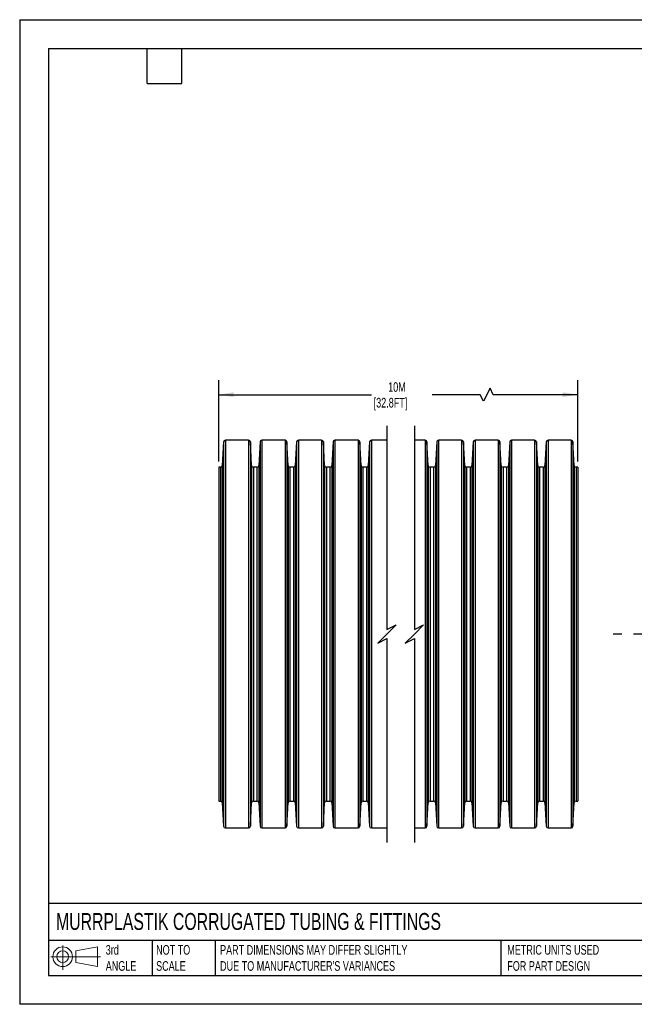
# Model space of a CAD drawing. Header units: millimetres. Extents: x 0 to 140, y 0 to 108.
# Tile 1 of 8: x 0 to 67, y 0 to 108. Entities that reach past the tile are written whole.
import ezdxf

# ---------------------------------------------------------------- set-up
doc = ezdxf.new("R2010")
doc.units = ezdxf.units.MM
doc.header["$LTSCALE"] = 0.5
doc.linetypes.add('CENTERX2', pattern=[20.32, 12.7, -2.54, 2.54, -2.54])
doc.layers.add('CENTER', color=40, linetype='CENTERX2')
doc.layers.add('DIMENSIONS', color=140, linetype='Continuous', lineweight=25)
doc.layers.add('TEXT', color=140, linetype='Continuous', lineweight=25)
doc.styles.add('SLDTEXTSTYLE0', font='TXT', dxfattribs={"width": 0.7})
doc.dimstyles.new('SLDDIMSTYLE0', dxfattribs={"dimtxt": 1.079004, "dimasz": 1.651, "dimexe": 0, "dimexo": 0.0625, "dimgap": 0.269751, "dimtad": 0, "dimtih": 1, "dimtoh": 1, "dimdec": 1, "dimrnd": 1e-09, "dimzin": 12, "dimdsep": 46, "dimtxsty": 'SLDTEXTSTYLE0', "dimsah": 1, "dimcen": 0.09, "dimadec": 0, "dimazin": 3, "dimtfac": 1, "dimtdec": 1, "dimtofl": 0, "dimtmove": 0, "dimatfit": 3, "dimfxl": 0, "dimfrac": 2, "dimtolj": 1, "dimtzin": 12, "dimarcsym": 0})

# ---------------------------------------------------------------- blocks, each defined once
blk = doc.blocks.new('Block11')
at = {"color": 7, "linetype": 'Continuous', "lineweight": 18}
for p, q in [((1.29, 2.66), (1.29, 0)), ((2.74, 2.08), (5.09, 2.52)), ((5.09, 2.52), (5.09, 0.37)), ((0, 1.44), (5.44, 1.44)), ((2.74, 0.8), (2.74, 2.08)), ((2.74, 0.8), (5.09, 0.37))]:
    blk.add_line(p, q, dxfattribs=at)
for radius in [1.08, 0.643]:
    blk.add_circle((1.29, 1.44), radius, dxfattribs=at)
blk = doc.blocks.new('Block12')
at = {"color": 7, "linetype": 'Continuous'}
blk.add_blockref('Block11', (0, 0), dxfattribs=at)
blk = doc.blocks.new('_D')
at = {"layer": 'DIMENSIONS'}
for p, q in [((21.81, 59.53), (21.81, 68.43)), ((61.17, 59.53), (61.17, 68.43)), ((51.54, 67.55), (50.84, 66.14)), ((51.9, 66.84), (51.54, 67.55)), ((21.81, 66.84), (38.55, 66.84)), ((50.48, 66.84), (45.2, 66.84)), ((50.84, 66.14), (50.48, 66.84)), ((61.17, 66.84), (51.9, 66.84))]:
    blk.add_line(p, q, dxfattribs=at)
for points in [[(21.81, 66.84), (23.46, 66.59), (23.46, 67.1)], [(61.17, 66.84), (59.52, 67.1), (59.52, 66.59)]]:
    blk.add_solid(points, dxfattribs=at)
at = {"layer": 'DIMENSIONS', "char_height": 1.058, "attachment_point": 1, "style": 'SLDTEXTSTYLE0'}
for s, insert in [('10M', (40.38, 68.21)), ('[32.8FT]', (38.79, 66.49))]:
    blk.add_mtext(s, dxfattribs=dict(at, insert=insert))
blk = doc.blocks.new('SW_CENTERMARKSYMBOL_0')
at = {"layer": 'CENTER', "color": 0}
for p, q in [((0, 5.08), (0, 23.79)), ((0, 0), (0, 2.54)), ((-5.08, 0), (-23.79, 0)), ((0, 0), (-2.54, 0)), ((0, 0), (0, -2.54)), ((0, 0), (2.54, 0)), ((5.08, 0), (23.79, 0)), ((0, -5.08), (0, -23.79))]:
    blk.add_line(p, q, dxfattribs=at)

msp = doc.modelspace()

# ---------------------------------------------------------------- linework, layer by layer
at = {"color": 7, "linetype": 'Continuous'}
for p, q in [((0, 107.95), (0, 0)), ((0, 107.95), (139.7, 107.95)), ((139.7, 0), (0, 0))]:
    msp.add_line(p, q, dxfattribs=at)
for p, q in [((22.34, 61.66), (22.2, 59.07)), ((22.34, 61.66), (22.34, 19.52)), ((25.08, 61.84), (22.54, 61.84)), ((22.54, 61.84), (22.54, 19.34)), ((25.08, 61.84), (25.08, 19.34)), ((25.42, 59.07), (25.28, 61.66)), ((25.28, 61.66), (25.28, 19.52)), ((26.34, 61.66), (26.2, 59.07)), ((26.34, 61.66), (26.34, 19.52)), ((29.08, 61.84), (26.54, 61.84)), ((26.54, 61.84), (26.54, 19.34)), ((29.08, 61.84), (29.08, 19.34)), ((29.42, 59.07), (29.28, 61.66)), ((29.28, 61.66), (29.28, 19.52)), ((30.34, 61.66), (30.2, 59.07)), ((30.34, 61.66), (30.34, 19.52)), ((33.08, 61.84), (30.54, 61.84)), ((30.54, 61.84), (30.54, 19.34)), ((33.08, 61.84), (33.08, 19.34)), ((33.42, 59.07), (33.28, 61.66)), ((33.28, 61.66), (33.28, 19.52)), ((34.34, 61.66), (34.2, 59.07)), ((34.34, 61.66), (34.34, 19.52)), ((37.08, 61.84), (34.54, 61.84)), ((34.54, 61.84), (34.54, 19.34)), ((37.08, 61.84), (37.08, 19.34)), ((37.42, 59.07), (37.28, 61.66)), ((37.28, 61.66), (37.28, 19.52)), ((38.34, 61.66), (38.2, 59.07)), ((38.34, 61.66), (38.34, 19.52)), ((40.25, 61.84), (38.54, 61.84)), ((38.54, 61.84), (38.54, 19.34)), ((44.43, 61.84), (43.25, 61.84)), ((44.43, 61.84), (44.43, 19.34)), ((44.78, 59.07), (44.63, 61.66)), ((44.63, 61.66), (44.63, 19.52)), ((45.7, 61.66), (45.56, 59.07)), ((45.7, 61.66), (45.7, 19.52)), ((48.43, 61.84), (45.9, 61.84)), ((45.9, 61.84), (45.9, 19.34)), ((48.43, 61.84), (48.43, 19.34)), ((48.78, 59.07), (48.63, 61.66)), ((48.63, 61.66), (48.63, 19.52)), ((49.7, 61.66), (49.56, 59.07)), ((49.7, 61.66), (49.7, 19.52)), ((52.43, 61.84), (49.9, 61.84)), ((49.9, 61.84), (49.9, 19.34)), ((52.43, 61.84), (52.43, 19.34)), ((52.78, 59.07), (52.63, 61.66)), ((52.63, 61.66), (52.63, 19.52)), ((53.7, 61.66), (53.56, 59.07)), ((53.7, 61.66), (53.7, 19.52)), ((56.43, 61.84), (53.9, 61.84)), ((53.9, 61.84), (53.9, 19.34)), ((56.43, 61.84), (56.43, 19.34)), ((56.78, 59.07), (56.63, 61.66)), ((56.63, 61.66), (56.63, 19.52)), ((57.7, 61.66), (57.56, 59.07)), ((57.7, 61.66), (57.7, 19.52)), ((60.43, 61.84), (57.9, 61.84)), ((57.9, 61.84), (57.9, 19.34)), ((60.43, 61.84), (60.43, 19.34)), ((60.78, 59.07), (60.63, 61.66)), ((60.63, 61.66), (60.63, 19.52)), ((22, 58.89), (21.81, 58.89)), ((21.81, 58.89), (21.81, 22.29)), ((22, 58.89), (22, 22.29)), ((22.2, 59.07), (22.2, 22.11)), ((25.42, 59.07), (25.42, 22.11)), ((26, 58.89), (25.62, 58.89)), ((25.62, 58.89), (25.62, 22.29)), ((26, 58.89), (26, 22.29)), ((26.2, 59.07), (26.2, 22.11)), ((29.42, 59.07), (29.42, 22.11)), ((30, 58.89), (29.62, 58.89)), ((29.62, 58.89), (29.62, 22.29)), ((30, 58.89), (30, 22.29)), ((30.2, 59.07), (30.2, 22.11)), ((33.42, 59.07), (33.42, 22.11)), ((34, 58.89), (33.62, 58.89)), ((33.62, 58.89), (33.62, 22.29)), ((34, 58.89), (34, 22.29)), ((34.2, 59.07), (34.2, 22.11)), ((37.42, 59.07), (37.42, 22.11)), ((38, 58.89), (37.62, 58.89)), ((37.62, 58.89), (37.62, 22.29)), ((38, 58.89), (38, 22.29)), ((38.2, 59.07), (38.2, 22.11)), ((44.78, 59.07), (44.78, 22.11)), ((45.36, 58.89), (44.97, 58.89)), ((44.97, 58.89), (44.97, 22.29)), ((45.36, 58.89), (45.36, 22.29)), ((45.56, 59.07), (45.56, 22.11)), ((48.78, 59.07), (48.78, 22.11)), ((49.36, 58.89), (48.97, 58.89)), ((48.97, 58.89), (48.97, 22.29)), ((49.36, 58.89), (49.36, 22.29)), ((49.56, 59.07), (49.56, 22.11)), ((52.78, 59.07), (52.78, 22.11)), ((53.36, 58.89), (52.97, 58.89)), ((52.97, 58.89), (52.97, 22.29)), ((53.36, 58.89), (53.36, 22.29)), ((53.56, 59.07), (53.56, 22.11)), ((56.78, 59.07), (56.78, 22.11)), ((57.36, 58.89), (56.97, 58.89)), ((56.97, 58.89), (56.97, 22.29)), ((57.36, 58.89), (57.36, 22.29)), ((57.56, 59.07), (57.56, 22.11)), ((60.78, 59.07), (60.78, 22.11)), ((61.17, 58.89), (60.97, 58.89)), ((60.97, 58.89), (60.97, 22.29)), ((61.17, 58.89), (61.17, 22.29)), ((21.81, 22.29), (22, 22.29)), ((22.2, 22.11), (22.34, 19.52)), ((25.28, 19.52), (25.42, 22.11)), ((25.62, 22.29), (26, 22.29)), ((26.2, 22.11), (26.34, 19.52)), ((29.28, 19.52), (29.42, 22.11)), ((29.62, 22.29), (30, 22.29)), ((30.2, 22.11), (30.34, 19.52)), ((33.28, 19.52), (33.42, 22.11)), ((33.62, 22.29), (34, 22.29)), ((34.2, 22.11), (34.34, 19.52)), ((37.28, 19.52), (37.42, 22.11)), ((37.62, 22.29), (38, 22.29)), ((38.2, 22.11), (38.34, 19.52)), ((44.63, 19.52), (44.78, 22.11)), ((44.97, 22.29), (45.36, 22.29)), ((45.56, 22.11), (45.7, 19.52)), ((48.63, 19.52), (48.78, 22.11)), ((48.97, 22.29), (49.36, 22.29)), ((49.56, 22.11), (49.7, 19.52)), ((52.63, 19.52), (52.78, 22.11)), ((52.97, 22.29), (53.36, 22.29)), ((53.56, 22.11), (53.7, 19.52)), ((56.63, 19.52), (56.78, 22.11)), ((56.97, 22.29), (57.36, 22.29)), ((57.56, 22.11), (57.7, 19.52)), ((60.63, 19.52), (60.78, 22.11)), ((60.97, 22.29), (61.17, 22.29)), ((22.54, 19.34), (25.08, 19.34)), ((26.54, 19.34), (29.08, 19.34)), ((30.54, 19.34), (33.08, 19.34)), ((34.54, 19.34), (37.08, 19.34)), ((38.54, 19.34), (40.25, 19.34)), ((43.25, 19.34), (44.43, 19.34)), ((45.9, 19.34), (48.43, 19.34)), ((49.9, 19.34), (52.43, 19.34)), ((53.9, 19.34), (56.43, 19.34)), ((57.9, 19.34), (60.43, 19.34))]:
    msp.add_line(p, q)
for centre, start, end in [((22.54, 61.64), 90.0001, 175.0003), ((25.08, 61.64), 5.0006, 89.9995), ((26.54, 61.64), 90.0003, 174.9998), ((29.08, 61.64), 5.0006, 89.9995), ((30.54, 61.64), 90.0003, 174.9998), ((33.08, 61.64), 5.0002, 89.9997), ((34.54, 61.64), 90.0003, 174.9998), ((37.08, 61.64), 5.0002, 89.9997), ((38.54, 61.64), 90.0004, 174.9996), ((44.43, 61.64), 5.0003, 89.9996), ((45.9, 61.64), 90.0003, 174.9998), ((48.43, 61.64), 5.0002, 89.9997), ((49.9, 61.64), 90.0003, 174.9998), ((52.43, 61.64), 5.0006, 89.9995), ((53.9, 61.64), 90.0003, 174.9998), ((56.43, 61.64), 5.0002, 89.9997), ((57.9, 61.64), 90.0005, 174.9994), ((60.43, 61.64), 5.0006, 89.9995), ((22, 59.09), 269.9995, 355.0004), ((25.62, 59.09), 184.9987, 270.0009), ((26, 59.09), 269.9993, 355.0008), ((29.62, 59.09), 184.9992, 270.0007), ((30, 59.09), 269.9995, 355.0004), ((33.62, 59.09), 184.9992, 270.0007), ((34, 59.09), 269.9994, 355.0006), ((37.62, 59.09), 184.9994, 270.0005), ((38, 59.09), 269.9993, 355.0007), ((44.97, 59.09), 184.9993, 270.0007), ((45.36, 59.09), 269.9994, 355.0006), ((48.97, 59.09), 184.9994, 270.0005), ((49.36, 59.09), 269.9997, 355.0004), ((52.97, 59.09), 184.9992, 270.0007), ((53.36, 59.09), 269.9995, 355.0004), ((56.97, 59.09), 184.9987, 270.0009), ((57.36, 59.09), 269.9995, 355.0004), ((60.97, 59.09), 184.9996, 270.0005), ((22, 22.09), 4.9996, 90.0005), ((25.62, 22.09), 89.9991, 175.0013), ((26, 22.09), 4.9992, 90.0007), ((29.62, 22.09), 89.9993, 175.0008), ((30, 22.09), 4.9996, 90.0005), ((33.62, 22.09), 89.9993, 175.0008), ((34, 22.09), 4.9994, 90.0006), ((37.62, 22.09), 89.9995, 175.0006), ((38, 22.09), 4.9993, 90.0007), ((44.97, 22.09), 89.9993, 175.0007), ((45.36, 22.09), 4.9994, 90.0006), ((48.97, 22.09), 89.9995, 175.0006), ((49.36, 22.09), 4.9996, 90.0003), ((52.97, 22.09), 89.9993, 175.0008), ((53.36, 22.09), 4.9996, 90.0005), ((56.97, 22.09), 89.9991, 175.0013), ((57.36, 22.09), 4.9996, 90.0005), ((60.97, 22.09), 89.9995, 175.0004), ((22.54, 19.54), 184.9997, 269.9999), ((25.08, 19.54), 270.0005, 354.9994), ((26.54, 19.54), 185.0002, 269.9997), ((29.08, 19.54), 270.0005, 354.9994), ((30.54, 19.54), 185.0002, 269.9997), ((33.08, 19.54), 270.0003, 354.9998), ((34.54, 19.54), 185.0002, 269.9997), ((37.08, 19.54), 270.0003, 354.9998), ((38.54, 19.54), 185.0004, 269.9996), ((44.43, 19.54), 270.0004, 354.9997), ((45.9, 19.54), 185.0002, 269.9997), ((48.43, 19.54), 270.0003, 354.9998), ((49.9, 19.54), 185.0002, 269.9997), ((52.43, 19.54), 270.0005, 354.9994), ((53.9, 19.54), 185.0002, 269.9997), ((56.43, 19.54), 270.0003, 354.9998), ((57.9, 19.54), 185.0006, 269.9995), ((60.43, 19.54), 270.0005, 354.9994)]:
    msp.add_arc(centre, 0.2, start, end)
at = {"layer": 'DIMENSIONS', "color": 140}
for p, q in [((40.25, 63.43), (40.25, 41.09)), ((43.25, 63.43), (43.25, 41.09)), ((40.25, 41.09), (41.25, 41.59)), ((41.25, 41.59), (40.25, 40.59)), ((43.25, 41.09), (44.25, 41.59)), ((44.25, 41.59), (43.25, 40.59)), ((40.25, 40.59), (39.25, 39.59)), ((39.25, 39.59), (40.25, 40.09)), ((40.25, 40.09), (40.25, 17.75)), ((43.25, 40.59), (42.25, 39.59)), ((42.25, 39.59), (43.25, 40.09)), ((43.25, 40.09), (43.25, 17.75))]:
    msp.add_line(p, q, dxfattribs=at)
at = {"layer": 'TEXT'}
for p, q in [((3.17, 104.78), (136.52, 104.78)), ((3.17, 104.78), (3.17, 3.17)), ((13.97, 100.97), (13.97, 104.78)), ((17.78, 100.97), (17.78, 104.78)), ((13.97, 100.97), (17.78, 100.97)), ((136.52, 11.06), (3.17, 11.06)), ((136.52, 6.98), (3.17, 6.98)), ((14.52, 6.98), (14.52, 3.17)), ((21.42, 6.98), (21.42, 3.17)), ((52.74, 6.98), (52.74, 3.17)), ((3.17, 3.17), (136.52, 3.17))]:
    msp.add_line(p, q, dxfattribs=at)

# ---------------------------------------------------------------- block references
at = {"layer": 'CENTER'}
msp.add_blockref('SW_CENTERMARKSYMBOL_0', (88.84, 40.59), dxfattribs=at)
at = {"layer": 'TEXT'}
msp.add_blockref('Block12', (3.42, 3.78), dxfattribs=at)

# ---------------------------------------------------------------- texts
at = {"layer": 'TEXT', "attachment_point": 1, "style": 'SLDTEXTSTYLE0'}
for s, insert, char_height in [('MURRPLASTIK CORRUGATED TUBING & FITTINGS', (3.98, 10.01), 1.8521), ('3rd^JANGLE', (9.43, 6.5), 1.058), ('NOT TO^JSCALE', (14.95, 6.5), 1.0583), ("PART DIMENSIONS MAY DIFFER SLIGHTLY ^JDUE TO MANUFACTURER'S VARIANCES", (21.96, 6.5), 1.0583), ('METRIC UNITS USED ^JFOR PART DESIGN', (53.43, 6.5), 1.0583)]:
    msp.add_mtext(s, dxfattribs=dict(at, insert=insert, char_height=char_height))

# ---------------------------------------------------------------- dimensions: what is measured, and where the dimension line sits
at = {"layer": 'DIMENSIONS'}
dim = msp.add_linear_dim(base=(61.17, 66.84), p1=(21.81, 58.89), p2=(61.17, 58.89), text='10M\\P[32.8FT]', dimstyle='SLDDIMSTYLE0', dxfattribs=at)
dim.commit()
dim.dimension.update_dxf_attribs({"geometry": '_D', "text_midpoint": (41.88, 66.84), "dimtype": 160})

doc.saveas('drawing.dxf')
